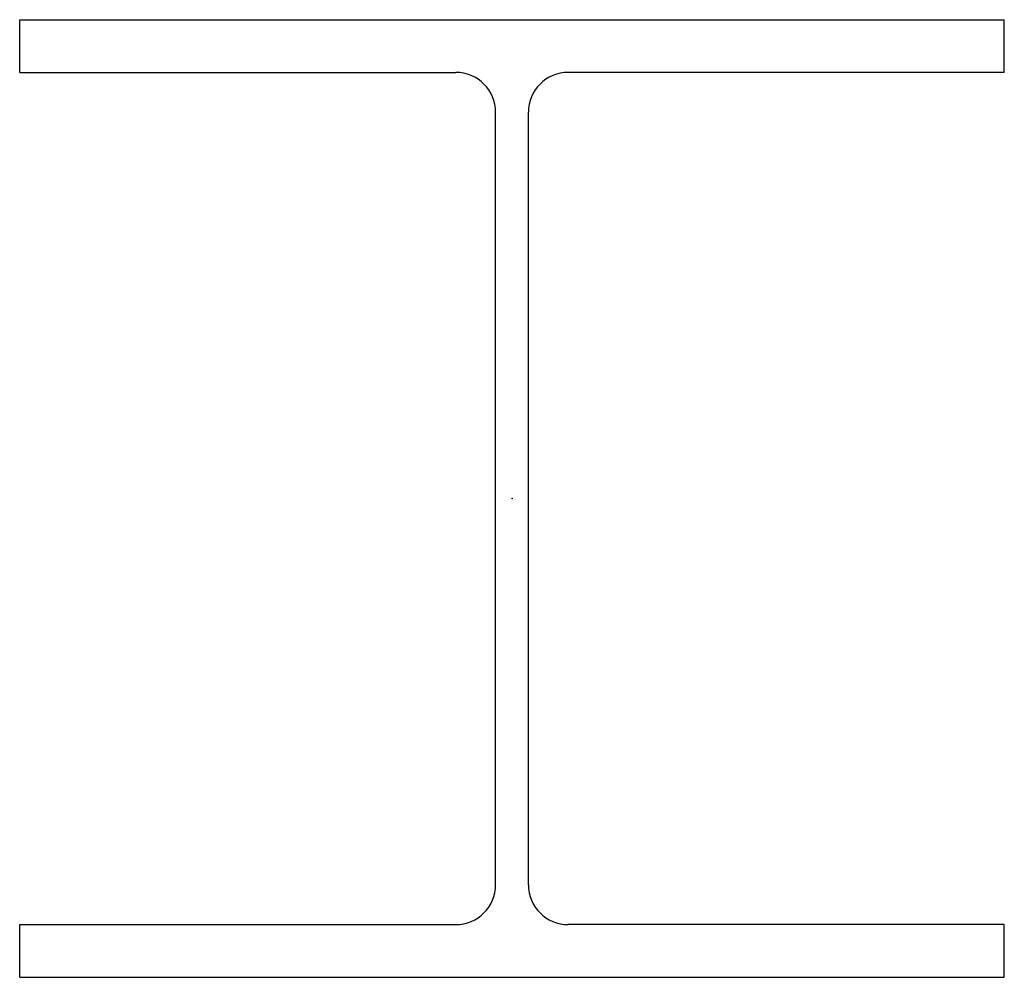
# Model space of a CAD drawing. Header units: millimetres. Extents: x -185 to 185, y -180 to 180.
import ezdxf

# ---------------------------------------------------------------- set-up
doc = ezdxf.new("R2010")
doc.units = ezdxf.units.MM
doc.layers.add('Profile', color=7, linetype='Continuous')

msp = doc.modelspace()

# ---------------------------------------------------------------- linework, layer by layer
at = {"layer": 'Profile'}
for p, q in [((-185, 180), (185, 180)), ((-185, 160.2), (-185, 180)), ((185, 160.2), (185, 180)), ((-185, 160.2), (-21.15, 160.2)), ((185, 160.2), (21.15, 160.2)), ((-6.15, -145.2), (-6.15, 145.2)), ((6.15, -145.2), (6.15, 145.2)), ((-185, -180), (-185, -160.2)), ((-185, -160.2), (-21.15, -160.2)), ((185, -160.2), (21.15, -160.2)), ((185, -180), (185, -160.2)), ((-185, -180), (185, -180))]:
    msp.add_line(p, q, dxfattribs=at)
for centre, start, end in [((-21.15, 145.2), 0, 90), ((21.15, 145.2), 90, 180), ((-21.15, -145.2), 270, 0), ((21.15, -145.2), 180, 270)]:
    msp.add_arc(centre, 15, start, end, dxfattribs=at)
msp.add_point((0, 0), dxfattribs=at)

doc.saveas('drawing.dxf')
